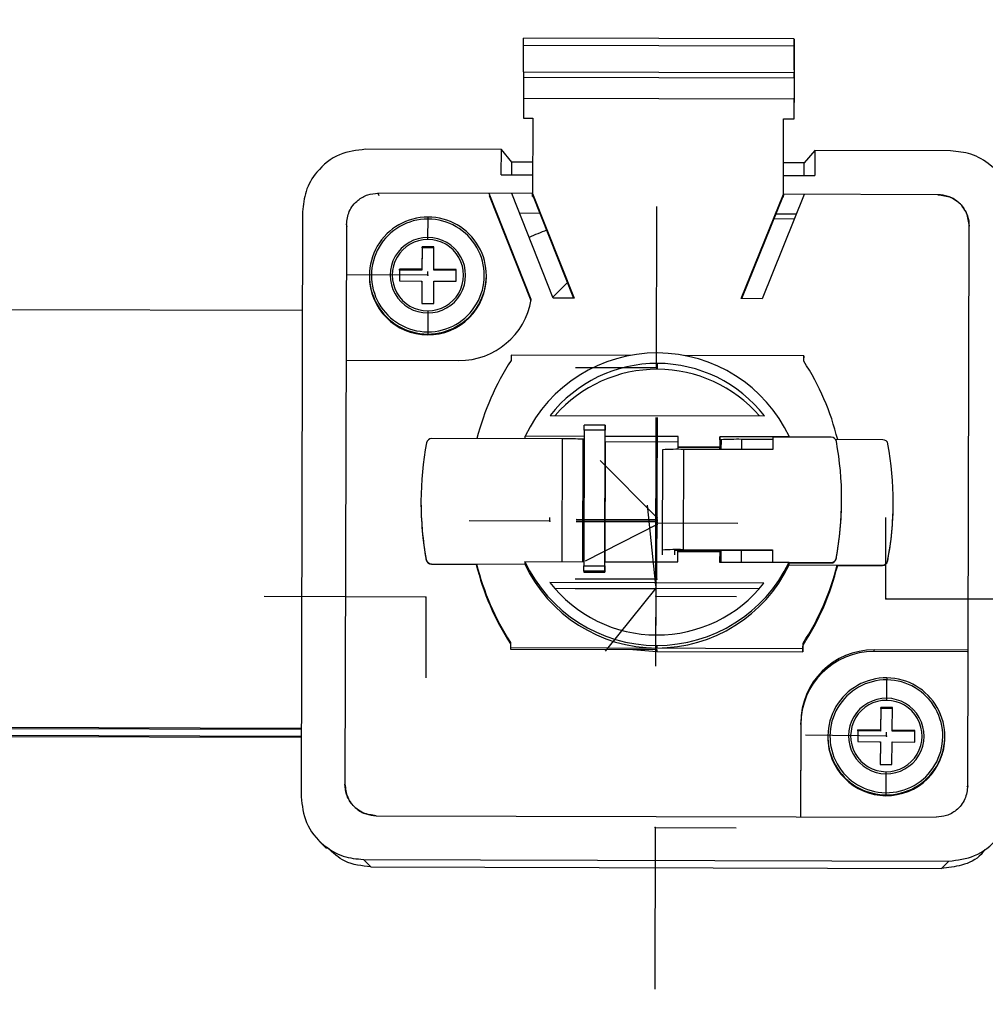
# Model space of a CAD drawing. Header units: millimetres. Extents: x -211 to 83, y -332 to 37.
# Tile 5 of 8: x -64 to -18, y -234 to -187. Entities that reach past the tile are written whole.
import ezdxf

# ---------------------------------------------------------------- set-up
doc = ezdxf.new("R2010")
doc.units = ezdxf.units.MM
doc.header["$PDSIZE"] = -1

msp = doc.modelspace()

# ---------------------------------------------------------------- linework, layer by layer
at = {"color": 7, "linetype": 'Continuous', "lineweight": 25}
for p, q in [((-39.637, -189.729), (-39.634, -188.458)), ((-26.684, -188.493), (-39.634, -188.458)), ((-26.683, -188.152), (-39.633, -188.116)), ((-26.684, -188.493), (-26.687, -189.764)), ((-39.637, -189.729), (-39.638, -189.979)), ((-39.637, -189.729), (-26.687, -189.764)), ((-26.687, -189.625), (-26.691, -191.193)), ((-26.688, -190.014), (-26.687, -189.764)), ((-39.638, -189.979), (-39.641, -190.978)), ((-39.638, -189.979), (-26.688, -190.014)), ((-26.688, -190.014), (-26.691, -191.014)), ((-39.641, -190.978), (-39.643, -191.943)), ((-39.641, -190.978), (-26.691, -191.014)), ((-26.693, -191.979), (-26.691, -190.978)), ((-26.691, -191.014), (-26.691, -190.978)), ((-26.693, -191.979), (-26.693, -191.701)), ((-39.643, -191.943), (-39.193, -191.944)), ((-39.193, -191.944), (-39.203, -195.551)), ((-27.203, -195.584), (-27.193, -191.977)), ((-27.201, -194.684), (-27.193, -191.977)), ((-27.193, -191.977), (-26.693, -191.979)), ((-40.697, -193.447), (-47.198, -193.43)), ((-40.7, -194.647), (-40.697, -193.447)), ((-40.199, -194.044), (-40.697, -193.447)), ((-25.698, -193.489), (-26.199, -194.082)), ((-25.698, -193.489), (-25.701, -194.688)), ((-19.197, -193.506), (-25.698, -193.489)), ((-40.201, -194.649), (-40.199, -194.044)), ((-39.199, -194.046), (-40.199, -194.044)), ((-26.199, -194.082), (-27.199, -194.079)), ((-26.201, -194.687), (-26.199, -194.082)), ((-40.7, -194.647), (-39.201, -194.651)), ((-27.201, -194.684), (-25.701, -194.688)), ((-39.203, -195.551), (-46.603, -195.531)), ((-46.603, -195.531), (-46.566, -195.643)), ((-39.265, -200.624), (-41.28, -195.545)), ((-39.274, -200.676), (-41.266, -195.657)), ((-38.217, -200.553), (-40.203, -195.548)), ((-39.204, -195.691), (-39.203, -195.551)), ((-39.203, -195.607), (-39.204, -195.691)), ((-39.204, -195.691), (-39.17, -195.691)), ((-39.203, -195.551), (-37.217, -200.555)), ((-39.203, -195.607), (-37.239, -200.555)), ((-29.217, -200.577), (-27.203, -195.584)), ((-29.195, -200.577), (-27.203, -195.64)), ((-26.203, -195.587), (-28.217, -200.58)), ((-27.237, -195.724), (-27.204, -195.724)), ((-27.203, -195.584), (-27.204, -195.724)), ((-19.803, -195.604), (-27.203, -195.584)), ((-50.206, -196.42), (-50.282, -224.413)), ((-44.209, -197.649), (-44.207, -196.768)), ((-38.85, -196.497), (-39.828, -196.494)), ((-26.68, -196.768), (-27.657, -196.766)), ((-26.584, -196.53), (-27.561, -196.528)), ((-48.107, -197.026), (-48.181, -223.819)), ((-48.07, -197.138), (-48.107, -197.026)), ((-18.381, -223.9), (-18.308, -197.108)), ((-44.493, -198.094), (-44.496, -199.172)), ((-44.493, -198.141), (-44.496, -199.219)), ((-43.928, -198.096), (-44.493, -198.094)), ((-44.493, -198.141), (-44.493, -198.094)), ((-43.928, -198.143), (-44.493, -198.141)), ((-43.931, -199.173), (-43.928, -198.096)), ((-45.573, -199.169), (-45.575, -199.733)), ((-45.573, -199.216), (-45.575, -199.733)), ((-44.496, -199.172), (-45.573, -199.169)), ((-45.573, -199.216), (-45.573, -199.169)), ((-44.496, -199.219), (-45.573, -199.216)), ((-44.496, -199.172), (-44.496, -199.219)), ((-42.853, -199.176), (-43.931, -199.173)), ((-43.931, -199.22), (-43.931, -199.173)), ((-42.853, -199.223), (-43.931, -199.22)), ((-42.855, -199.741), (-42.853, -199.176)), ((-47.014, -199.464), (-47.014, -199.504)), ((-45.575, -199.733), (-44.497, -199.736)), ((-44.497, -199.736), (-44.5, -200.814)), ((-44.497, -199.783), (-44.5, -200.814)), ((-44.497, -199.783), (-44.497, -199.736)), ((-43.935, -200.815), (-43.932, -199.738)), ((-43.932, -199.738), (-42.855, -199.741)), ((-41.414, -199.518), (-41.414, -199.479)), ((-38.238, -200.5), (-37.537, -199.804)), ((-37.217, -200.555), (-38.217, -200.553)), ((-28.217, -200.58), (-29.217, -200.577)), ((-50.219, -201.152), (-78.818, -201.074)), ((-44.5, -200.814), (-43.935, -200.815)), ((-44.219, -201.262), (-44.221, -202.167)), ((-44.222, -202.31), (-44.222, -202.271)), ((-48.125, -203.525), (-42.725, -203.539)), ((-40.224, -203.283), (-40.225, -203.533)), ((-34.534, -203.298), (-40.224, -203.283)), ((-26.225, -203.321), (-31.915, -203.306)), ((-26.225, -203.571), (-26.225, -203.321)), ((-26.225, -203.321), (-26.225, -203.414)), ((-26.225, -203.571), (-26.225, -203.414)), ((-33.226, -203.958), (-33.226, -203.678)), ((-38.356, -206.164), (-28.109, -206.192)), ((-35.734, -206.63), (-36.734, -206.627)), ((-35.735, -207.17), (-35.734, -206.671)), ((-35.734, -206.63), (-35.734, -206.671)), ((-37.765, -207.288), (-44.029, -207.271)), ((-36.735, -207.168), (-39.56, -207.16)), ((-39.56, -207.284), (-39.56, -207.16)), ((-37.781, -213.163), (-37.765, -207.288)), ((-36.802, -213.166), (-36.785, -207.31)), ((-36.735, -207.31), (-36.785, -207.31)), ((-36.734, -206.871), (-36.752, -213.369)), ((-35.734, -206.874), (-36.734, -206.871)), ((-35.752, -213.372), (-35.734, -206.874)), ((-35.736, -207.434), (-35.735, -207.17)), ((-32.235, -207.18), (-35.735, -207.17)), ((-32.236, -207.68), (-32.235, -207.18)), ((-30.235, -207.185), (-30.236, -207.685)), ((-30.235, -207.328), (-30.235, -207.185)), ((-26.911, -207.195), (-30.235, -207.185)), ((-29.206, -207.312), (-29.207, -207.8)), ((-27.706, -207.316), (-29.206, -207.312)), ((-27.705, -207.204), (-27.707, -207.804)), ((-24.911, -207.212), (-27.705, -207.204)), ((-26.911, -207.195), (-26.911, -207.206)), ((-22.441, -207.33), (-24.703, -207.324)), ((-35.736, -207.434), (-35.752, -213.169)), ((-32.236, -207.444), (-35.736, -207.434)), ((-32.237, -207.71), (-32.236, -207.68)), ((-30.237, -207.716), (-32.237, -207.71)), ((-32.237, -207.792), (-32.237, -207.71)), ((-30.236, -207.685), (-32.236, -207.68)), ((-31.978, -207.792), (-31.991, -212.591)), ((-27.707, -207.804), (-31.978, -207.792)), ((-30.235, -207.328), (-30.237, -207.797)), ((-30.237, -207.716), (-30.236, -207.685)), ((-30.237, -207.797), (-30.237, -207.716)), ((-30.185, -207.328), (-30.235, -207.328)), ((-30.185, -207.328), (-30.187, -207.797)), ((-32.991, -212.611), (-32.978, -207.813)), ((-44.544, -210.271), (-44.544, -210.29)), ((-24.414, -210.229), (-24.414, -210.21)), ((-21.944, -210.348), (-21.944, -210.329)), ((-32.992, -212.84), (-32.991, -212.611)), ((-32.392, -212.842), (-32.391, -212.608)), ((-32.391, -212.608), (-27.72, -212.621)), ((-32.252, -213.178), (-32.25, -212.678)), ((-32.25, -212.678), (-32.25, -212.609)), ((-32.25, -212.678), (-30.25, -212.684)), ((-31.991, -212.591), (-27.72, -212.603)), ((-30.25, -212.614), (-30.252, -213.184)), ((-30.25, -212.684), (-30.252, -213.184)), ((-30.25, -212.714), (-30.25, -212.614)), ((-30.25, -212.714), (-30.25, -212.684)), ((-30.2, -212.614), (-30.202, -213.184)), ((-29.22, -212.617), (-29.222, -213.187)), ((-27.72, -212.603), (-27.722, -213.191)), ((-44.291, -213.084), (-44.291, -213.065)), ((-44.046, -213.27), (-39.576, -213.282)), ((-44.046, -213.27), (-44.046, -213.288)), ((-44.046, -213.288), (-41.883, -213.294)), ((-41.883, -213.294), (-41.883, -213.276)), ((-39.576, -213.158), (-36.752, -213.166)), ((-39.576, -213.158), (-39.576, -213.282)), ((-36.752, -213.369), (-35.752, -213.372)), ((-35.753, -213.669), (-35.752, -213.169)), ((-35.752, -213.169), (-32.252, -213.178)), ((-30.252, -213.184), (-26.927, -213.193)), ((-26.927, -213.317), (-26.927, -213.193)), ((-26.927, -213.205), (-24.928, -213.21)), ((-26.927, -213.223), (-24.928, -213.229)), ((-26.927, -213.317), (-22.458, -213.329)), ((-24.928, -213.229), (-24.928, -213.21)), ((-24.682, -213.007), (-24.682, -213.026)), ((-24.621, -213.342), (-24.621, -213.323)), ((-24.621, -213.342), (-22.458, -213.347)), ((-22.458, -213.347), (-22.458, -213.329)), ((-22.212, -213.126), (-22.212, -213.144)), ((-35.753, -213.628), (-36.753, -213.625)), ((-36.753, -213.625), (-36.753, -213.666)), ((-36.753, -213.666), (-35.753, -213.669)), ((-35.753, -213.628), (-35.753, -213.669)), ((-28.131, -214.189), (-38.378, -214.161)), ((-28.363, -214.469), (-38.147, -214.442)), ((-40.262, -217.029), (-40.263, -217.279)), ((-33.263, -217.175), (-33.263, -217.298)), ((-26.263, -217.317), (-26.262, -217.067)), ((-26.263, -217.481), (-26.262, -217.161)), ((-26.262, -217.067), (-26.262, -217.161)), ((-40.263, -217.279), (-26.263, -217.317)), ((-40.263, -217.279), (-40.263, -217.349)), ((-40.263, -217.349), (-33.263, -217.368)), ((-34.402, -217.365), (-33.263, -217.461)), ((-33.263, -217.368), (-33.263, -217.461)), ((-33.263, -217.461), (-26.263, -217.481)), ((-26.263, -217.317), (-26.263, -217.481)), ((-18.363, -217.402), (-22.863, -217.39)), ((-22.863, -217.464), (-22.863, -217.39)), ((-18.401, -217.477), (-22.863, -217.464)), ((-22.255, -219.703), (-22.246, -218.823)), ((-22.245, -218.727), (-22.246, -218.823)), ((-22.542, -220.146), (-22.554, -221.224)), ((-22.542, -220.193), (-22.554, -221.271)), ((-21.978, -220.152), (-22.542, -220.146)), ((-22.542, -220.193), (-22.542, -220.146)), ((-21.978, -220.199), (-22.542, -220.193)), ((-21.989, -221.23), (-21.978, -220.152)), ((-26.373, -220.879), (-26.385, -225.378)), ((-26.373, -220.954), (-26.385, -225.378)), ((-26.373, -220.954), (-26.373, -220.879)), ((-97.824, -221.381), (-50.274, -221.511)), ((-97.824, -221.439), (-50.275, -221.57)), ((-50.273, -221.146), (-78.873, -221.068)), ((-50.274, -221.205), (-78.873, -221.126)), ((-23.631, -221.213), (-23.637, -221.777)), ((-23.631, -221.259), (-23.637, -221.777)), ((-22.554, -221.224), (-23.631, -221.213)), ((-23.631, -221.259), (-23.631, -221.213)), ((-22.554, -221.271), (-23.631, -221.259)), ((-22.554, -221.224), (-22.554, -221.271)), ((-20.911, -221.241), (-21.989, -221.23)), ((-21.989, -221.276), (-21.989, -221.23)), ((-20.912, -221.288), (-21.989, -221.276)), ((-20.917, -221.806), (-20.911, -221.241)), ((-25.074, -221.519), (-25.074, -221.558)), ((-23.637, -221.777), (-22.56, -221.788)), ((-22.56, -221.788), (-22.571, -222.866)), ((-22.56, -221.835), (-22.571, -222.866)), ((-22.56, -221.835), (-22.56, -221.788)), ((-22.006, -222.872), (-21.995, -221.794)), ((-21.995, -221.794), (-20.917, -221.806)), ((-19.474, -221.572), (-19.474, -221.533)), ((-22.571, -222.866), (-22.006, -222.872)), ((-22.293, -223.316), (-22.303, -224.221)), ((-18.418, -223.938), (-18.381, -223.9)), ((-22.304, -224.364), (-22.304, -224.325)), ((-46.685, -225.322), (-19.885, -225.396)), ((-49.409, -226.536), (-49.06, -226.887)), ((-47.291, -227.42), (-19.29, -227.497)), ((-47.291, -227.42), (-46.942, -227.771)), ((-19.641, -227.846), (-19.29, -227.497)), ((-46.942, -227.771), (-19.641, -227.846))]:
    msp.add_line(p, q, dxfattribs=at)
at = {"color": 7, "linetype": 'Continuous'}
for p, q in [((-33.275, -203.895), (-33.254, -196.162)), ((-44.214, -199.455), (-44.213, -199.274)), ((-44.214, -199.455), (-48.082, -199.444)), ((-33.275, -203.895), (-37.143, -203.884)), ((-33.303, -214.007), (-33.282, -206.273)), ((-33.253, -214.007), (-33.232, -206.273)), ((-33.246, -211.07), (-35.973, -208.328)), ((-33.303, -213.875), (-33.292, -210.008)), ((-33.304, -214.302), (-33.696, -210.455)), ((-33.304, -214.283), (-33.293, -210.416)), ((-38.378, -211.227), (-38.377, -211.047)), ((-33.246, -211.07), (-33.245, -210.889)), ((-33.246, -211.163), (-33.245, -210.983)), ((-33.246, -211.196), (-33.246, -211.015)), ((-33.246, -211.266), (-33.246, -211.085)), ((-22.306, -214.922), (-22.295, -211.055)), ((-22.306, -214.945), (-22.295, -211.079)), ((-38.378, -211.227), (-42.245, -211.217)), ((-33.246, -211.163), (-37.114, -211.153)), ((-33.246, -211.196), (-37.114, -211.185)), ((-33.246, -211.266), (-37.114, -211.255)), ((-33.246, -211.382), (-36.69, -213.143)), ((-33.246, -211.305), (-33.246, -211.125)), ((-33.246, -211.382), (-33.246, -211.202)), ((-33.246, -211.305), (-29.379, -211.316)), ((-33.303, -213.875), (-33.314, -217.741)), ((-33.303, -213.875), (-33.302, -213.694)), ((-33.303, -213.875), (-33.302, -213.694)), ((-33.303, -214.007), (-37.171, -213.996)), ((-33.253, -214.007), (-37.121, -213.996)), ((-33.304, -214.295), (-33.315, -218.161)), ((-33.304, -214.283), (-33.304, -214.103)), ((-33.304, -214.295), (-33.304, -214.114)), ((-33.304, -214.302), (-33.304, -214.122)), ((-44.306, -214.862), (-52.041, -214.84)), ((-44.306, -214.862), (-44.316, -218.728)), ((-33.305, -214.481), (-37.172, -214.471)), ((-33.304, -214.438), (-35.725, -217.454)), ((-33.305, -214.822), (-33.306, -215.002)), ((-33.304, -214.438), (-33.305, -214.619)), ((-33.305, -214.481), (-33.305, -214.662)), ((-33.305, -214.822), (-29.438, -214.832)), ((-22.306, -214.922), (-14.57, -214.943)), ((-22.306, -214.945), (-14.57, -214.966)), ((-22.274, -221.509), (-22.274, -221.329)), ((-22.274, -221.509), (-26.142, -221.468)), ((-33.336, -225.889), (-33.357, -233.622)), ((-33.336, -225.889), (-29.468, -225.899))]:
    msp.add_line(p, q, dxfattribs=at)
at = {"color": 7, "linetype": 'Continuous', "lineweight": 25, "flags": 128}
for points in [[(-39.634, -188.458), (-39.633, -188.239), (-39.633, -188.129), (-39.633, -188.116)], [(-26.687, -189.625), (-26.686, -189.211), (-26.685, -188.832), (-26.684, -188.517), (-26.683, -188.29), (-26.683, -188.169), (-26.683, -188.164), (-26.683, -188.275), (-26.684, -188.493)], [(-26.693, -191.701), (-26.693, -191.69), (-26.692, -191.66), (-26.692, -191.612), (-26.692, -191.549), (-26.692, -191.472), (-26.692, -191.385), (-26.691, -191.29), (-26.691, -191.193)], [(-44.207, -196.768), (-44.207, -196.747), (-44.206, -196.728), (-44.206, -196.711), (-44.206, -196.697), (-44.206, -196.686), (-44.206, -196.678), (-44.206, -196.673), (-44.206, -196.672)], [(-44.209, -197.748), (-44.209, -197.735), (-44.209, -197.722), (-44.209, -197.709), (-44.209, -197.697), (-44.209, -197.684), (-44.209, -197.672), (-44.209, -197.66), (-44.209, -197.649)], [(-44.219, -201.162), (-44.219, -201.175), (-44.219, -201.188), (-44.219, -201.201), (-44.219, -201.214), (-44.219, -201.226), (-44.219, -201.238), (-44.219, -201.251), (-44.219, -201.262)], [(-44.221, -202.167), (-44.221, -202.189), (-44.221, -202.209), (-44.222, -202.227), (-44.222, -202.242), (-44.222, -202.254), (-44.222, -202.263), (-44.222, -202.269), (-44.222, -202.271)], [(-36.734, -206.871), (-36.734, -206.822), (-36.734, -206.776), (-36.734, -206.733), (-36.734, -206.696), (-36.734, -206.666), (-36.734, -206.644), (-36.734, -206.631), (-36.734, -206.627)], [(-35.734, -206.63), (-35.734, -206.633), (-35.734, -206.647), (-35.734, -206.669), (-35.734, -206.699), (-35.734, -206.736), (-35.734, -206.779), (-35.734, -206.825), (-35.734, -206.874)], [(-36.753, -213.625), (-36.753, -213.619), (-36.753, -213.604), (-36.753, -213.58), (-36.753, -213.548), (-36.752, -213.509), (-36.752, -213.465), (-36.752, -213.418), (-36.752, -213.369)], [(-35.752, -213.372), (-35.752, -213.421), (-35.752, -213.468), (-35.752, -213.512), (-35.753, -213.55), (-35.753, -213.582), (-35.753, -213.607), (-35.753, -213.622), (-35.753, -213.628)], [(-22.256, -219.803), (-22.256, -219.789), (-22.256, -219.776), (-22.256, -219.764), (-22.256, -219.751), (-22.256, -219.738), (-22.255, -219.726), (-22.255, -219.715), (-22.255, -219.703)], [(-22.292, -223.216), (-22.292, -223.229), (-22.293, -223.242), (-22.293, -223.255), (-22.293, -223.268), (-22.293, -223.28), (-22.293, -223.293), (-22.293, -223.305), (-22.293, -223.316)], [(-22.303, -224.221), (-22.303, -224.243), (-22.303, -224.263), (-22.303, -224.281), (-22.304, -224.296), (-22.304, -224.308), (-22.304, -224.317), (-22.304, -224.323), (-22.304, -224.325)]]:
    msp.add_lwpolyline(points, dxfattribs=at)
at = {"color": 7, "linetype": 'Continuous', "lineweight": 25}
for centre, radius, start, end in [((-33.3, -212.753), 66.503, 9.67585, 170.0123), ((-33.3, -212.694), 66.37, 9.64655, 170.04158), ((-33.31, -212.746), 66.491, 98.48931, 170.01728), ((-33.3, -212.684), 66, 9.70038, 169.98768), ((-33.291, -212.747), 66.493, 9.67158, 82.19355), ((-33.3, -212.635), 58.503, 11.05497, 168.63215), ((-44.215, -199.472), 2.799, 89.8312, 269.8548), ((-44.215, -199.468), 2.699, 89.8305, 269.8555), ((-44.213, -199.472), 2.799, 269.8312, 89.8548), ((-44.213, -199.468), 2.699, 269.8305, 89.8555), ((-33.246, -211.076), 14.752, 110.9895, 114.5159), ((-44.214, -199.456), 1.807, 89.8305, 269.8555), ((-44.214, -199.455), 1.707, 89.8305, 269.8555), ((-44.214, -199.456), 1.807, 269.8305, 89.8555), ((-44.214, -199.455), 1.707, 269.8305, 89.8555), ((-44.214, -199.511), 2.8, 179.8584, 269.851), ((-44.214, -199.511), 2.8, 269.8337, 359.8445), ((-42.715, -200.04), 3.5, 269.8369, 350.3933), ((-29.858, -210.31), 12.386, 146.8268, 165.8274), ((-33.243, -210.179), 7.001, 25.232, 154.4541), ((-33.244, -210.179), 6.501, 89.841, 141.8528), ((-33.244, -210.459), 6.501, 89.8412, 138.6505), ((-33.243, -210.179), 6.501, 37.8332, 89.845), ((-33.244, -210.459), 6.501, 41.0356, 89.8448), ((-36.629, -210.291), 12.386, 13.8586, 32.8592), ((-44.03, -207.521), 0.25, 89.8371, 169.1979), ((-37.625, -223.356), 16.069, 87.0044, 90.4993), ((-29.434, -223.379), 16.068, 89.1867, 92.6816), ((-24.912, -207.462), 0.25, 10.4881, 89.8489), ((-29.402, -210.311), 15.142, 169.2044, 190.4816), ((-32.258, -218.526), 10.737, 88.5096, 93.849), ((-39.555, -210.171), 15.142, 349.2044, 10.4816), ((-22.442, -207.58), 0.25, 10.4881, 89.8489), ((-37.085, -210.29), 15.142, 349.2044, 10.4816), ((-29.402, -210.329), 15.142, 179.8508, 190.4816), ((-39.555, -210.189), 15.142, 349.2044, 359.8508), ((-37.086, -210.308), 15.142, 349.2044, 359.8508), ((-32.271, -223.325), 10.737, 88.5096, 93.849), ((-44.045, -213.02), 0.25, 190.4881, 269.8489), ((-44.045, -213.038), 0.25, 190.4881, 269.8489), ((-29.858, -210.379), 12.385, 193.6139, 212.8593), ((-29.858, -210.309), 12.386, 193.8586, 212.8592), ((-33.244, -210.174), 7, 205.2305, 269.8466), ((-33.244, -210.298), 7, 205.2305, 269.8466), ((-33.243, -210.174), 7, 269.8394, 334.4555), ((-33.243, -210.298), 7, 269.8394, 334.4555), ((-36.629, -210.29), 12.386, 326.8268, 345.8274), ((-36.629, -210.384), 12.385, 326.8267, 346.1832), ((-24.927, -212.96), 0.25, 269.8371, 349.1979), ((-24.927, -212.979), 0.25, 269.8371, 349.1979), ((-22.457, -213.079), 0.25, 269.8371, 349.1979), ((-22.457, -213.098), 0.25, 269.8371, 349.1979), ((-33.243, -210.174), 6.501, 217.8343, 321.8517), ((-22.873, -220.889), 3.5, 89.8352, 179.8352), ((-22.873, -220.964), 3.5, 89.8352, 179.8352), ((-22.275, -221.526), 2.799, 89.3836, 269.4072), ((-22.275, -221.522), 2.699, 89.3829, 269.408), ((-22.274, -221.526), 2.799, 269.3836, 89.4072), ((-22.274, -221.522), 2.699, 269.3829, 89.408), ((-22.275, -221.51), 1.807, 89.3829, 269.408), ((-22.275, -221.509), 1.707, 89.3829, 269.408), ((-22.274, -221.51), 1.807, 269.3829, 89.408), ((-22.274, -221.509), 1.707, 269.3829, 89.408), ((-33.3, -212.718), 66.502, 187.428, 352.26082), ((-33.3, -212.659), 66.369, 187.49076, 352.19801), ((-33.3, -212.649), 65.999, 187.65489, 352.15572), ((-33.3, -212.603), 58.502, 188.70569, 350.98032), ((-22.275, -221.565), 2.8, 179.8582, 269.4037), ((-22.274, -221.565), 2.8, 269.3864, 359.8444)]:
    msp.add_arc(centre, radius, start, end, dxfattribs=at)
for points, knots in [([(-47.198, -193.43), (-47.623, -193.481), (-48.508, -193.589), (-49.516, -194.397), (-50.105, -195.405), (-50.173, -196.091), (-50.206, -196.42)], [0, 0, 0, 0, 0.270268, 0.562427, 0.78973, 1, 1, 1, 1]), ([(-16.206, -196.514), (-16.258, -196.088), (-16.365, -195.204), (-17.174, -194.196), (-18.181, -193.607), (-18.868, -193.539), (-19.197, -193.506)], [0, 0, 0, 0, 0.270268, 0.562427, 0.78973, 1, 1, 1, 1]), ([(-48.107, -197.026), (-48.08, -196.814), (-48.024, -196.372), (-47.617, -195.87), (-47.111, -195.579), (-46.768, -195.546), (-46.603, -195.531)], [0, 0, 0, 0, 0.270268, 0.562427, 0.78973, 1, 1, 1, 1]), ([(-18.308, -197.108), (-18.333, -196.895), (-18.387, -196.453), (-18.792, -195.949), (-19.295, -195.655), (-19.638, -195.621), (-19.803, -195.604)], [0, 0, 0, 0, 0.270268, 0.562427, 0.78973, 1, 1, 1, 1]), ([(-19.803, -195.604), (-19.591, -195.631), (-19.149, -195.688), (-18.647, -196.095), (-18.355, -196.6), (-18.323, -196.943), (-18.308, -197.108)], [0, 0, 0, 0, 0.2702675, 0.5624272, 0.78973, 1, 1, 1, 1]), ([(-48.181, -223.819), (-48.155, -224.031), (-48.101, -224.474), (-47.697, -224.978), (-47.193, -225.272), (-46.85, -225.306), (-46.685, -225.322)], [0, 0, 0, 0, 0.270268, 0.562427, 0.78973, 1, 1, 1, 1]), ([(-46.685, -225.322), (-46.897, -225.295), (-47.339, -225.239), (-47.841, -224.832), (-48.133, -224.327), (-48.165, -223.984), (-48.181, -223.819)], [0, 0, 0, 0, 0.270268, 0.562427, 0.78973, 1, 1, 1, 1]), ([(-18.381, -223.9), (-18.408, -224.113), (-18.464, -224.555), (-18.871, -225.057), (-19.377, -225.348), (-19.72, -225.38), (-19.885, -225.396)], [0, 0, 0, 0, 0.270268, 0.562427, 0.78973, 1, 1, 1, 1]), ([(-50.282, -224.413), (-50.231, -224.838), (-50.123, -225.723), (-49.314, -226.731), (-48.307, -227.319), (-47.621, -227.388), (-47.291, -227.42)], [0, 0, 0, 0, 0.2702675, 0.5624272, 0.78973, 1, 1, 1, 1]), ([(-19.29, -227.497), (-18.865, -227.445), (-17.98, -227.338), (-16.972, -226.529), (-16.384, -225.522), (-16.315, -224.836), (-16.282, -224.506)], [0, 0, 0, 0, 0.270268, 0.562427, 0.78973, 1, 1, 1, 1]), ([(-46.942, -227.771), (-47.375, -227.726), (-48.176, -227.644), (-48.759, -227.096), (-49.028, -226.845)], [0, 0, 0, 0, 0.540782, 1, 1, 1, 1]), ([(-17.56, -226.941), (-17.617, -227.021), (-17.881, -227.391), (-18.642, -227.738), (-19.317, -227.811), (-19.641, -227.846)], [0, 0, 0, 0, 0.125254, 0.579652, 1, 1, 1, 1])]:
    msp.add_open_spline(points, degree=3, knots=knots, dxfattribs=at)
at = {"color": 7, "linetype": 'Continuous'}
for p in [(-44.214, -199.455), (-33.275, -203.895), (-33.246, -211.07), (-38.378, -211.227), (-33.246, -211.163), (-33.246, -211.196), (-33.246, -211.266), (-33.246, -211.305), (-33.246, -211.382), (-33.303, -213.875), (-33.303, -213.875), (-33.304, -214.283), (-33.304, -214.295), (-33.304, -214.302), (-33.303, -214.007), (-33.253, -214.007), (-44.306, -214.862), (-33.305, -214.481), (-33.305, -214.822), (-33.304, -214.438), (-22.306, -214.922), (-22.306, -214.945), (-22.274, -221.509), (-33.336, -225.889)]:
    msp.add_point(p, dxfattribs=at)

doc.saveas('drawing.dxf')
